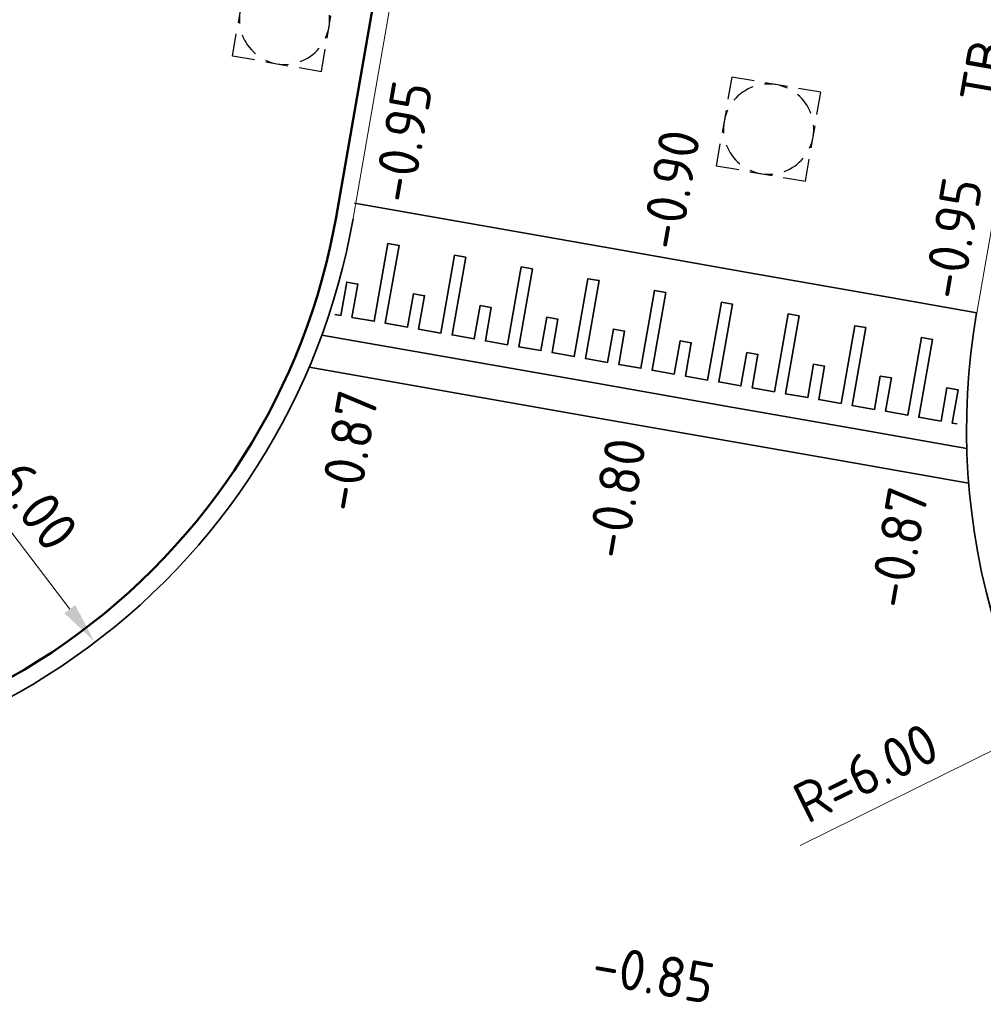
# Model space of a CAD drawing. Header units: metres. Extents: x 2514 to 227642, y 1683 to 852646.
# Tile 250 of 256: x 113870.21 to 113878.75, y 426294.77 to 426303.49. Entities that reach past the tile are written whole.
import ezdxf
from ezdxf.enums import TextEntityAlignment as Align

# ---------------------------------------------------------------- set-up
doc = ezdxf.new("R2010")
doc.units = ezdxf.units.M
doc.layers.get('Defpoints').update_dxf_attribs({"color": 244, "lineweight": 35})
for name, color, linetype, lineweight in [('N-WE-RI-PUT-OPHOOGTEBRENGEN-S', 7, 'Continuous', 25), ('N-WE-VH-DREMPEL_BESTRAAT-G', 1, 'Continuous', 35), ('N-WE-VH-KANTOPSLUITING-T18', 1, 'Continuous', 18), ('N-WE-VH-KANTOPSLUITING_ACHTERKANTBAND-G', 1, 'Continuous', 50), ('N-WE-VH-KANTOPSLUITING_OPSLUITBAND_150X250-G', 1, 'Continuous', 35), ('N-WE-VH-KANTOPSLUITING_TROTTOIRBAND_130 150-G', 2, 'Continuous', 13), ('N-WE-VH-M', 7, 'Continuous', 18), ('N-WE-VH-NAP-T18', 1, 'Continuous', 18), ('N-WE-VH-VERHARDING_TEGEL-S', 1, 'Continuous', 25)]:
    doc.layers.add(name, color=color, linetype=linetype, lineweight=lineweight)
doc.styles.add('ISO', font='NLCS-ISO.ttf')
doc.styles.add('NLCS-ISO', font='NLCS-ISO.ttf', dxfattribs={"height": 1.8})
doc.styles.add('NLCS-ISO-M200-T18', font='NLCS-ISO.ttf', dxfattribs={"height": 0.36})
doc.dimstyles.new('NLCS-M200-T18-PIJL_L2_H1', dxfattribs={"dimscale": 0.2, "dimtxt": 2.5, "dimasz": 1.8, "dimexe": 2, "dimexo": 2, "dimgap": 0.7, "dimtad": 1, "dimzin": 0, "dimdsep": 46, "dimtxsty": 'NLCS-ISO-M200-T18', "dimcen": 0, "dimdle": 2, "dimclrd": 256, "dimclre": 256, "dimclrt": 1, "dimadec": 1, "dimazin": 0, "dimtfac": 1, "dimtdec": 3, "dimtofl": 0, "dimtmove": 0, "dimatfit": 3, "dimfxl": 2, "dimfxlon": 1, "dimtfillclr": 256, "dimtolj": 1, "dimtzin": 0, "dimlwd": -1, "dimlwe": -1, "dimarcsym": 0})

# ---------------------------------------------------------------- blocks, each defined once
blk = doc.blocks.new('SVH-TEGEL_200X200_HALFST_KL-SO')
for p, q in [((0, -1.784), (0, 1.784)), ((-1, 1.5), (-2, 1.5)), ((-2, -1.441), (-2, 1.441)), ((-1, -1.705), (-1, 1.705)), ((1, 1.5), (0, 1.5)), ((1, -1.705), (1, 1.705)), ((2, -1.441), (2, 1.441)), ((-2, 1), (-3, 1)), ((0, 1), (-1, 1)), ((2, 1), (1, 1)), ((-3, 0.5), (-3.259, 0.5)), ((-3, -0.835), (-3, 0.835)), ((-1, 0.5), (-2, 0.5)), ((1, 0.5), (0, 0.5)), ((3, 0.5), (2, 0.5)), ((3, -0.835), (3, 0.835)), ((-2, 0), (-3, 0)), ((0, 0), (-1, 0)), ((2, 0), (1, 0)), ((3.395, 0), (3, 0)), ((-3, -0.5), (-3.259, -0.5)), ((-1, -0.5), (-2, -0.5)), ((1, -0.5), (0, -0.5)), ((3, -0.5), (2, -0.5)), ((-2, -1), (-2.811, -1)), ((0, -1), (-1, -1)), ((2, -1), (1, -1)), ((-1, -1.5), (-1.837, -1.5)), ((1, -1.5), (0, -1.5))]:
    blk.add_line(p, q)
at = {"style": 'NLCS-ISO'}
blk.add_attdef('FORMAAT', text='', height=1.8, dxfattribs=at).set_placement((-3.359, 0), align=Align.MIDDLE_RIGHT)
blk.add_attdef('KLEUR', text='', height=1.8, dxfattribs=at).set_placement((3.495, 0), align=Align.MIDDLE_LEFT)
at = {"style": 'NLCS-ISO', "flags": 1}
blk.add_attdef('FUNCTIE', text='', height=1.8, dxfattribs=at).set_placement((0.116, -3.585), align=Align.MIDDLE_CENTER)
blk = doc.blocks.new('SRI-PUT_OPHOOGTEBRENGEN-SO-flat-75')
at = {"layer": 'N-WE-RI-PUT-OPHOOGTEBRENGEN-S', "lineweight": -3}
for points in [[(-0.1315, 0.4265), (-0.3286, 0.4604), (-0.3625, 0.2633)], [(0.1641, 0.3758), (-0.033, 0.4096)], [(0.4259, 0.1278), (0.4598, 0.325), (0.2627, 0.3588)], [(-0.3794, 0.1647), (-0.4133, -0.0324)], [(0.3752, -0.1678), (0.409, 0.0293)], [(0.1272, -0.4296), (0.3244, -0.4635), (0.3582, -0.2664)], [(-0.1684, -0.3788), (0.0287, -0.4127)]]:
    blk.add_lwpolyline(points, dxfattribs=at)
at = {"layer": 'N-WE-RI-PUT-OPHOOGTEBRENGEN-S'}
blk.add_lwpolyline([(-0.267, -0.3619), (-0.4641, -0.328), (-0.4302, -0.1309)], dxfattribs=at)
at = {"layer": 'N-WE-RI-PUT-OPHOOGTEBRENGEN-S', "lineweight": -3, "ltscale": 0.2}
for start, end in [(110.2542, 140.2542), (65.24941, 95.24941), (20.24941, 50.24941), (155.2542, 185.2542), (335.24941, 5.24941), (200.2542, 230.2542), (290.24941, 320.24941), (245.2542, 275.2542)]:
    blk.add_arc((-0.0021, -0.0015), 0.4, start, end, dxfattribs=at)
blk = doc.blocks.new('SRI-PUT_OPHOOGTEBRENGEN-SO-flat-102')
at = {"layer": 'N-WE-RI-PUT-OPHOOGTEBRENGEN-S', "lineweight": -3}
for points in [[(-0.1315, 0.4266), (-0.3286, 0.4604), (-0.3625, 0.2633)], [(0.1641, 0.3758), (-0.033, 0.4096)], [(0.4259, 0.1278), (0.4598, 0.325), (0.2627, 0.3588)], [(-0.3794, 0.1647), (-0.4133, -0.0324)], [(0.3752, -0.1678), (0.409, 0.0293)], [(0.1272, -0.4296), (0.3244, -0.4635), (0.3582, -0.2664)], [(-0.1684, -0.3788), (0.0287, -0.4127)]]:
    blk.add_lwpolyline(points, dxfattribs=at)
at = {"layer": 'N-WE-RI-PUT-OPHOOGTEBRENGEN-S'}
blk.add_lwpolyline([(-0.267, -0.3619), (-0.4641, -0.328), (-0.4302, -0.1309)], dxfattribs=at)
at = {"layer": 'N-WE-RI-PUT-OPHOOGTEBRENGEN-S', "lineweight": -3, "ltscale": 0.2}
for start, end in [(110.2524, 140.2524), (65.2476, 95.2476), (20.2476, 50.2476), (155.2524, 185.2524), (335.2476, 5.2476), (200.2524, 230.2524), (290.2476, 320.2476), (245.2524, 275.2524)]:
    blk.add_arc((-0.0021, -0.0015), 0.4, start, end, dxfattribs=at)
blk = doc.blocks.new('*D370')
at = {"layer": 'Defpoints', "color": 0, "transparency": 16777216}
for p in [(113867.2376, 426302.7566), (113870.8691, 426297.9804)]:
    blk.add_point(p, dxfattribs=at)
at = {"layer": 'N-WE-VH-M', "transparency": 16777216}
blk.add_line((113869.4577, 426299.8368), (113870.6512, 426298.267), dxfattribs=at)
blk.add_solid([(113870.699, 426298.3033), (113870.6035, 426298.2307), (113870.8691, 426297.9804)], dxfattribs=at)
at = {"layer": 'N-WE-VH-M', "color": 1, "transparency": 16777216, "insert": (113870.2002, 426299.3888), "char_height": 0.36, "attachment_point": 5, "rotation": 307.24706, "style": 'NLCS-ISO-M200-T18'}
blk.add_mtext('\\A1;R=6.00', dxfattribs=at)
blk = doc.blocks.new('*D513')
at = {"layer": 'Defpoints', "color": 0, "ltscale": 0.2, "transparency": 16777216}
for p in [(113884.5964, 426299.8573), (113879.2145, 426297.205)]:
    blk.add_point(p, dxfattribs=at)
at = {"layer": 'N-WE-VH-M', "ltscale": 0.2, "transparency": 16777216}
blk.add_line((113877.1227, 426296.1742), (113878.8915, 426297.0459), dxfattribs=at)
blk.add_solid([(113878.865, 426297.0997), (113878.9181, 426296.9921), (113879.2145, 426297.205)], dxfattribs=at)
at = {"layer": 'N-WE-VH-M', "color": 1, "ltscale": 0.2, "transparency": 16777216, "insert": (113877.7042, 426296.8175), "char_height": 0.36, "attachment_point": 5, "rotation": 26.23395, "style": 'NLCS-ISO-M200-T18'}
blk.add_mtext('\\A1;R=6.00', dxfattribs=at)

msp = doc.modelspace()

# ---------------------------------------------------------------- linework, layer by layer
at = {"layer": 'N-WE-VH-DREMPEL_BESTRAAT-G'}
for points in [[(113873.1738, 426301.8637), (113875.4913, 426301.4556), (113876.6731, 426301.2475), (113877.8549, 426301.0394), (113878.6865, 426300.893)], [(113877.8785, 426300.0199), (113877.9305, 426300.3153), (113877.832, 426300.3327), (113877.78, 426300.0372), (113877.6815, 426300.0546), (113877.583, 426300.0719), (113877.7044, 426300.7613), (113877.606, 426300.7786), (113877.4846, 426300.0892), (113877.2876, 426300.1239), (113877.3396, 426300.4194), (113877.2411, 426300.4367), (113877.1891, 426300.1413), (113876.9921, 426300.176), (113877.1135, 426300.8654), (113877.015, 426300.8827), (113876.8937, 426300.1933), (113876.6967, 426300.228), (113876.7487, 426300.5234), (113876.6502, 426300.5408), (113876.5982, 426300.2453), (113876.4997, 426300.2627), (113876.4012, 426300.28), (113876.5226, 426300.9694), (113876.4241, 426300.9867), (113876.3027, 426300.2973), (113876.1058, 426300.332), (113876.1578, 426300.6275), (113876.0593, 426300.6448), (113876.0073, 426300.3494), (113875.8103, 426300.3841), (113875.9317, 426301.0734), (113875.8332, 426301.0908), (113875.7118, 426300.4014), (113875.5149, 426300.4361), (113875.5669, 426300.7315), (113875.4684, 426300.7489), (113875.4164, 426300.4534), (113875.3179, 426300.4708), (113875.2194, 426300.4881), (113875.3408, 426301.1775), (113875.2423, 426301.1948), (113875.1209, 426300.5054), (113874.924, 426300.5401), (113874.976, 426300.8356), (113874.8775, 426300.8529), (113874.8255, 426300.5575), (113874.6285, 426300.5922), (113874.7499, 426301.2815), (113874.6514, 426301.2989), (113874.53, 426300.6095), (113874.333, 426300.6442), (113874.3851, 426300.9396), (113874.2866, 426300.957), (113874.2346, 426300.6615), (113874.0376, 426300.6962), (113874.159, 426301.3856), (113874.0605, 426301.4029), (113873.9391, 426300.7135), (113873.7421, 426300.7482), (113873.7942, 426301.0437), (113873.6957, 426301.061), (113873.6437, 426300.7656), (113873.5452, 426300.7829), (113873.4467, 426300.8003), (113873.5681, 426301.4896), (113873.4696, 426301.507), (113873.3482, 426300.8176), (113873.1512, 426300.8523), (113873.2033, 426301.1477), (113873.1048, 426301.1651), (113873.0527, 426300.8696), (113873.0004, 426300.8788)], [(113872.8852, 426300.696), (113875.2832, 426300.2738), (113876.465, 426300.0657), (113877.6469, 426299.8576), (113878.5988, 426299.69)], [(113878.5139, 426299.908), (113878.4694, 426299.9158), (113878.5214, 426300.2113), (113878.423, 426300.2286), (113878.3709, 426299.9332), (113878.2724, 426299.9505), (113878.174, 426299.9679), (113878.2953, 426300.6573), (113878.1969, 426300.6746), (113878.0755, 426299.9852), (113877.8785, 426300.0199)], [(113872.7729, 426300.4112), (113875.2312, 426299.9783), (113876.413, 426299.7702), (113877.5948, 426299.5621), (113878.6153, 426299.3825)]]:
    msp.add_lwpolyline(points, dxfattribs=at)
at = {"layer": 'N-WE-VH-KANTOPSLUITING_ACHTERKANTBAND-G', "ltscale": 0.2}
msp.add_lwpolyline([(113877.1704, 426325.6292), (113873.0107, 426301.7398)], dxfattribs=at)
msp.add_arc((113867.2494, 426302.7545), 5.85, 260.01356, 350.12259, dxfattribs=at)
at = {"layer": 'N-WE-VH-KANTOPSLUITING_OPSLUITBAND_150X250-G', "ltscale": 0.2}
for centre, start, end in [((113867.2494, 426302.7545), 260.01356, 350.12259), ((113884.5964, 426299.8573), 170.05984, 224.32338)]:
    msp.add_arc(centre, 6, start, end, dxfattribs=at)
at = {"layer": 'N-WE-VH-KANTOPSLUITING_TROTTOIRBAND_130 150-G', "ltscale": 0.2}
msp.add_lwpolyline([(113877.313, 426325.6042), (113873.1585, 426301.714)], dxfattribs=at)
msp.add_lwpolyline([(113884.1603, 426304.582), (113879.9202, 426305.3256, 0.414248), (113879.3993, 426304.96), (113878.6865, 426300.893)], format="xyb", dxfattribs=at)

# ---------------------------------------------------------------- block references
at = {"layer": 'N-WE-RI-PUT-OPHOOGTEBRENGEN-S', "ltscale": 0.2}
for name, p in [('SRI-PUT_OPHOOGTEBRENGEN-SO-flat-102', (113872.5556, 426303.495)), ('SRI-PUT_OPHOOGTEBRENGEN-SO-flat-75', (113876.8451, 426302.5213))]:
    msp.add_blockref(name, p, dxfattribs=at)
at = {"layer": 'N-WE-VH-VERHARDING_TEGEL-S', "xscale": 0.2, "yscale": 0.2, "zscale": 0.2, "rotation": 80.01356215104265}
msp.add_blockref('SVH-TEGEL_200X200_HALFST_KL-SO', (113869.737, 426302.3474), dxfattribs=at).add_auto_attribs({'FORMAAT': '21x21', 'KLEUR': 'G+FUND.'})

# ---------------------------------------------------------------- texts
at = {"layer": 'N-WE-VH-KANTOPSLUITING-T18', "style": 'NLCS-ISO-M200-T18'}
msp.add_text('TB', height=0.36, rotation=80.10863, dxfattribs=at).set_placement((113878.8879, 426302.7281))
at = {"layer": 'N-WE-VH-NAP-T18', "style": 'ISO'}
for s, rotation, p in [('-0.95', 80.10863, (113873.6856, 426301.8488)), ('-0.90', 80.10863, (113876.0598, 426301.4323)), ('-0.95', 80.10863, (113878.5591, 426300.9939)), ('-0.87', 80.10863, (113873.2054, 426299.1111)), ('-0.80', 80.10863, (113875.5795, 426298.6946)), ('-0.87', 80.10863, (113878.0789, 426298.2562)), ('-0.85', 350.05005, (113875.2606, 426294.9523))]:
    msp.add_text(s, height=0.36, rotation=rotation, dxfattribs=at).set_placement(p)

# ---------------------------------------------------------------- dimensions: what is measured, and where the dimension line sits
at = {"layer": 'N-WE-VH-M'}
dim = msp.add_radius_dim(center=(113867.2376, 426302.7566), mpoint=(113870.8691, 426297.9804), dimstyle='NLCS-M200-T18-PIJL_L2_H1', override={"dimpost": 'R=<>', "dimclrt": 1}, dxfattribs=at)
dim.commit()
dim.dimension.update_dxf_attribs({"geometry": '*D370', "text_midpoint": (113869.9455, 426299.1952), "dimtype": 164})
at = {"layer": 'N-WE-VH-M', "ltscale": 0.2}
dim = msp.add_radius_dim(center=(113884.5964, 426299.8573), mpoint=(113879.2145, 426297.205), dimstyle='NLCS-M200-T18-PIJL_L2_H1', override={"dimpost": 'R=<>'}, dxfattribs=at)
dim.commit()
dim.dimension.update_dxf_attribs({"geometry": '*D513', "text_midpoint": (113877.7042, 426296.8175)})

doc.saveas('drawing.dxf')
